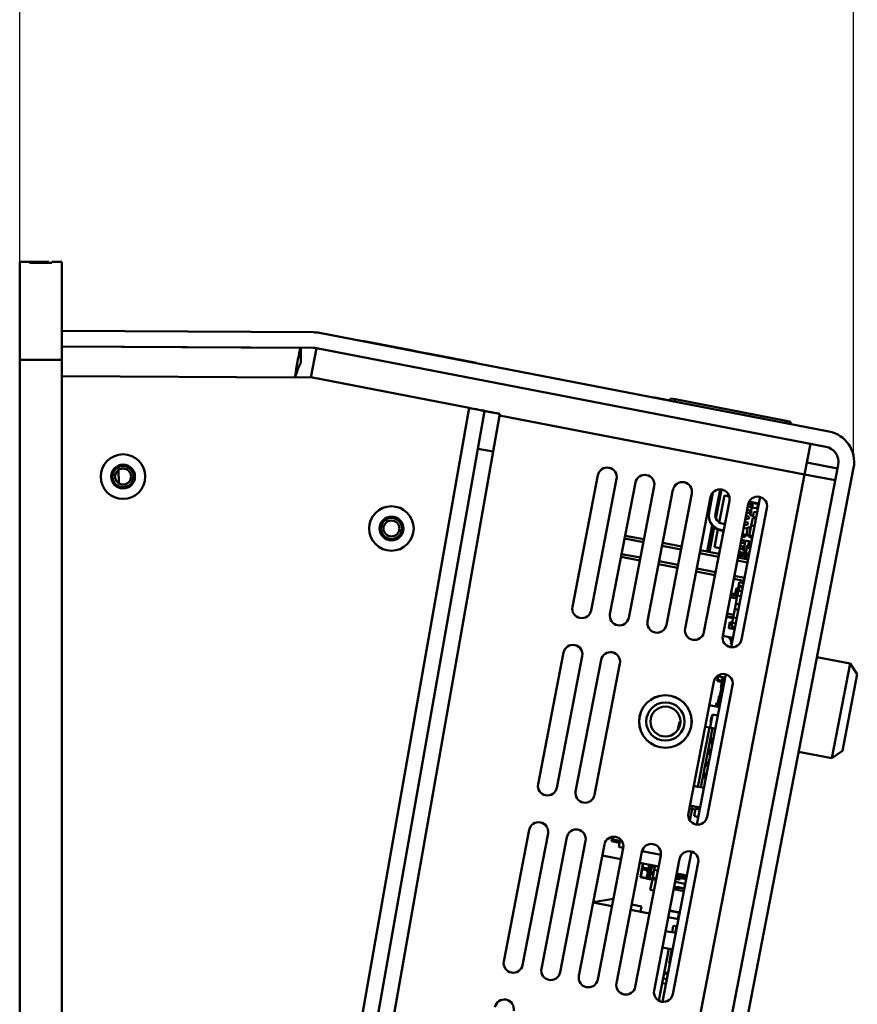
# Model space of a CAD drawing. Header units: inches. Extents: x 9.4 to 55.3, y 0.3 to 33.1.
# Tile 152 of 173: x 49.8 to 55.3, y 15.7 to 22.1. Entities that reach past the tile are written whole.
import ezdxf

# ---------------------------------------------------------------- set-up
doc = ezdxf.new("R2010")
doc.units = ezdxf.units.IN
doc.header["$MEASUREMENT"] = 0
for name, color, linetype, lineweight in [('Dimensions(ANSI)', 7, 'Continuous', 25), ('Visible Edges(ANSI)', 7, 'Continuous', 50), ('Visible Tangent Edges(ANSI)', 7, 'Continuous', 50)]:
    doc.layers.add(name, color=color, linetype=linetype, lineweight=lineweight)
doc.styles.add('Copy of DEFAULT-ANSI', font='arial.ttf')
doc.dimstyles.new('Copy of DEFAULT-ANSI-06', dxfattribs={"dimtxt": 0.5, "dimasz": 0.098425, "dimexe": 0.125, "dimexo": 0.0625, "dimgap": 0.031496, "dimtad": 0, "dimtih": 1, "dimtoh": 1, "dimrnd": 1e-08, "dimzin": 0, "dimdsep": 46, "dimtxsty": 'Copy of DEFAULT-ANSI', "dimcen": 0.09, "dimdle": 0.393701, "dimclrd": 179, "dimclre": 179, "dimclrt": 179, "dimadec": 0, "dimazin": 0, "dimtfac": 1, "dimtofl": 0, "dimtmove": 0, "dimatfit": 3, "dimfxl": 1, "dimtolj": 1, "dimtzin": 0, "dimlwd": 25, "dimlwe": 25, "dimarcsym": 0})

# ---------------------------------------------------------------- blocks, each defined once
blk = doc.blocks.new('*D6')
at = {"layer": 'Defpoints', "color": 0, "linetype": 'Continuous'}
for p in [(55.276, 23.3399), (49.8296, 19.8706), (55.276, 19.1643)]:
    blk.add_point(p, dxfattribs=at)
at = {"layer": 'Dimensions(ANSI)', "color": 179, "linetype": 'Continuous', "lineweight": 25}
for p, q in [((49.8296, 19.9331), (49.8296, 23.4649)), ((55.276, 19.2268), (55.276, 23.4649)), ((49.928, 23.3399), (50.5194, 23.3399)), ((55.1776, 23.3399), (54.5862, 23.3399))]:
    blk.add_line(p, q, dxfattribs=at)
at = {"layer": 'Dimensions(ANSI)', "color": 179, "linetype": 'Continuous'}
for points in [[(49.928, 23.3563), (49.928, 23.3235), (49.8296, 23.3399)], [(55.1776, 23.3563), (55.1776, 23.3235), (55.276, 23.3399)]]:
    blk.add_solid(points, dxfattribs=at)
at = {"layer": 'Dimensions(ANSI)', "color": 179, "linetype": 'Continuous', "lineweight": 25, "insert": (50.5509, 23.6604), "char_height": 0.5, "attachment_point": 1, "style": 'Copy of DEFAULT-ANSI'}
blk.add_mtext('\\A1;5.45 [138.34]', dxfattribs=at)

msp = doc.modelspace()

# ---------------------------------------------------------------- linework, layer by layer
at = {"layer": 'Visible Edges(ANSI)'}
for p, q in [((49.8946, 20.5106), (49.8296, 20.5106)), ((49.8296, 20.5106), (49.8296, 19.8706)), ((50.0196, 20.5106), (49.8946, 20.5106)), ((49.8946, 20.5056), (49.8946, 20.5106)), ((50.0396, 20.5056), (49.8946, 20.5056)), ((50.0196, 20.5106), (50.0196, 20.5056)), ((50.1046, 20.5106), (50.0396, 20.5106)), ((50.0396, 20.5106), (50.0396, 20.5056)), ((50.1046, 19.8706), (50.1046, 20.5106)), ((51.7501, 20.0505), (50.1046, 20.0594)), ((55.1147, 19.4031), (51.7878, 20.0468)), ((51.7496, 19.9486), (50.1046, 19.9575)), ((51.6654, 19.949), (50.1046, 19.9574)), ((50.5777, 19.9549), (50.5777, 19.9549)), ((51.7687, 19.9467), (51.7319, 19.7564)), ((51.7684, 19.9467), (55.0953, 19.303)), ((52.0747, 19.9913), (52.075, 19.9932)), ((52.0793, 19.9904), (52.0797, 19.9923)), ((52.0795, 19.9903), (52.0799, 19.9923)), ((52.0799, 19.9923), (52.0797, 19.9923)), ((52.0797, 19.9923), (52.0797, 19.9923)), ((52.0797, 19.9923), (52.0797, 19.9923)), ((52.386, 19.9331), (52.0799, 19.9923)), ((52.3856, 19.9311), (52.386, 19.9331)), ((52.4459, 19.9215), (52.386, 19.9331)), ((52.4455, 19.9195), (52.4459, 19.9215)), ((52.507, 19.9096), (52.4459, 19.9215)), ((52.5066, 19.9077), (52.507, 19.9096)), ((52.5076, 19.9095), (52.507, 19.9096)), ((52.5072, 19.9076), (52.5076, 19.9095)), ((52.8115, 19.8507), (52.5076, 19.9095)), ((49.8296, 19.8706), (50.1046, 19.8706)), ((49.8296, 19.8706), (49.8296, 4.6306)), ((50.1046, 4.6306), (50.1046, 19.8706)), ((52.8111, 19.8488), (52.8115, 19.8507)), ((50.1046, 19.7636), (51.6277, 19.7553)), ((51.6277, 19.7553), (51.7317, 19.7565)), ((51.7317, 19.7565), (52.7654, 19.5565)), ((53.9756, 19.6235), (53.976, 19.6254)), ((53.9777, 19.6231), (53.9781, 19.625)), ((54.0779, 19.6057), (53.9781, 19.625)), ((54.0804, 19.6185), (54.0775, 19.6038)), ((54.0804, 19.6185), (54.1098, 19.6128)), ((54.8363, 19.4722), (54.1098, 19.6128)), ((52.8218, 19.2893), (52.8652, 19.5355)), ((52.9656, 19.5178), (52.8652, 19.5355)), ((52.9656, 19.5178), (52.9221, 19.2716)), ((54.8363, 19.4722), (54.8658, 19.4665)), ((54.8629, 19.4518), (54.8658, 19.4665)), ((54.9953, 19.3224), (54.9566, 19.1223)), ((50.5763, 6.5545), (52.8218, 19.2893)), ((50.6767, 6.5368), (52.9221, 19.2716)), ((55.176, 19.1836), (52.4186, 4.9315)), ((55.1715, 19.1604), (54.9714, 19.1991)), ((50.4765, 19.0641), (50.4759, 19.1514)), ((52.5186, 4.9122), (55.276, 19.1643)), ((53.4396, 18.2572), (53.6058, 19.1163)), ((54.9566, 19.1223), (55.1566, 19.0836)), ((53.7285, 19.0925), (53.5623, 18.2335)), ((53.6851, 18.2097), (53.8513, 19.0688)), ((53.974, 19.045), (53.8078, 18.186)), ((53.9305, 18.1622), (54.0967, 19.0213)), ((54.2194, 18.9976), (54.0532, 18.1385)), ((54.3322, 18.8736), (54.3575, 19.0042)), ((54.4042, 19.0244), (54.3735, 18.8656)), ((54.4322, 18.9833), (54.3983, 18.8084)), ((54.4642, 18.9771), (54.4322, 18.9833)), ((54.176, 18.1147), (54.3422, 18.9738)), ((54.4649, 18.9501), (54.2987, 18.091)), ((54.4214, 18.0673), (54.5876, 18.9263)), ((54.476, 17.9932), (54.6659, 18.9746)), ((54.6088, 18.9262), (54.5885, 18.9301)), ((54.6088, 18.9262), (54.6053, 18.9085)), ((54.657, 18.9284), (54.6119, 18.9372)), ((54.6576, 18.9317), (54.6125, 18.9404)), ((54.6187, 18.9359), (54.613, 18.9065)), ((54.6455, 18.9769), (54.6656, 18.973)), ((54.6515, 18.9211), (54.6474, 18.8998)), ((54.6554, 18.9203), (54.6515, 18.9211)), ((54.3316, 18.8703), (54.3322, 18.8736)), ((54.7103, 18.9026), (54.5441, 18.0435)), ((54.5936, 18.8477), (54.5732, 18.8516)), ((54.5977, 18.8693), (54.5773, 18.8732)), ((54.6012, 18.8869), (54.5807, 18.8909)), ((54.6053, 18.9085), (54.5849, 18.9125)), ((54.6012, 18.8869), (54.5977, 18.8693)), ((54.6107, 18.9069), (54.601, 18.8567)), ((54.62, 18.853), (54.601, 18.8567)), ((54.6513, 18.8991), (54.6107, 18.9069)), ((54.6249, 18.8786), (54.6179, 18.8422)), ((54.6465, 18.8744), (54.6249, 18.8786)), ((54.353, 18.7889), (54.3199, 18.6181)), ((54.4171, 18.801), (54.4354, 18.7975)), ((54.5825, 18.7907), (54.5621, 18.7947)), ((54.586, 18.8084), (54.5656, 18.8123)), ((54.5901, 18.83), (54.5697, 18.8339)), ((54.586, 18.8084), (54.5825, 18.7907)), ((54.5936, 18.8477), (54.5901, 18.83)), ((54.6073, 18.7877), (54.5946, 18.722)), ((54.6173, 18.839), (54.6073, 18.7877)), ((54.6289, 18.7836), (54.6073, 18.7877)), ((54.635, 18.8356), (54.6173, 18.839)), ((54.6395, 18.8381), (54.6179, 18.8422)), ((54.6266, 18.7919), (54.6251, 18.7843)), ((54.6304, 18.7912), (54.6266, 18.7919)), ((54.6356, 18.8388), (54.6336, 18.8283)), ((54.6375, 18.8276), (54.6336, 18.8283)), ((53.9068, 18.698), (53.7841, 18.7217)), ((54.3894, 18.7623), (54.367, 18.6465)), ((54.4268, 18.753), (54.4085, 18.7565)), ((54.4274, 18.7562), (54.4091, 18.7598)), ((54.5943, 18.7206), (54.5495, 18.7292)), ((54.595, 18.7238), (54.5501, 18.7325)), ((54.5581, 18.7737), (54.584, 18.7687)), ((54.5699, 18.7253), (54.5674, 18.7122)), ((54.5857, 18.7778), (54.576, 18.7275)), ((54.595, 18.7238), (54.576, 18.7275)), ((54.6047, 18.7741), (54.5857, 18.7778)), ((54.5946, 18.722), (54.593, 18.7134)), ((54.6162, 18.7178), (54.5946, 18.722)), ((54.1523, 18.6505), (54.0296, 18.6742)), ((54.5598, 18.6729), (54.5393, 18.6768)), ((54.5632, 18.6906), (54.5428, 18.6945)), ((54.5674, 18.7122), (54.5469, 18.7161)), ((54.571, 18.6896), (54.5576, 18.6199)), ((54.5632, 18.6906), (54.5598, 18.6729)), ((54.6093, 18.6822), (54.571, 18.6896)), ((54.582, 18.6567), (54.5796, 18.6444)), ((54.6036, 18.6526), (54.582, 18.6567)), ((54.5932, 18.6829), (54.5879, 18.6556)), ((54.6107, 18.71), (54.593, 18.7134)), ((54.6089, 18.6799), (54.5932, 18.6829)), ((54.6124, 18.7185), (54.6086, 18.6992)), ((54.6125, 18.6984), (54.6086, 18.6992)), ((54.3977, 18.603), (54.275, 18.6268)), ((54.4047, 18.6392), (54.367, 18.6465)), ((54.5249, 18.6022), (54.5757, 18.5924)), ((54.5782, 18.6057), (54.5275, 18.6155)), ((54.5522, 18.6336), (54.5317, 18.6376)), ((54.5556, 18.6513), (54.5352, 18.6552)), ((54.5556, 18.6513), (54.5522, 18.6336)), ((54.5743, 18.6167), (54.5576, 18.6199)), ((54.5785, 18.6069), (54.5712, 18.5694)), ((54.5796, 18.6444), (54.5726, 18.6081)), ((54.5942, 18.6039), (54.5726, 18.6081)), ((54.6012, 18.6402), (54.5796, 18.6444)), ((53.8799, 18.5588), (53.7572, 18.5826)), ((54.1254, 18.5113), (54.0026, 18.5351)), ((54.5869, 18.5664), (54.5205, 18.5793)), ((54.3708, 18.4639), (54.2481, 18.4876)), ((54.56, 18.4272), (54.4935, 18.4401)), ((54.5296, 18.4175), (54.5218, 18.3771)), ((54.5571, 18.4122), (54.5296, 18.4175)), ((54.5162, 18.3268), (54.4732, 18.3351)), ((54.5035, 18.3406), (54.4753, 18.3461)), ((54.5036, 18.3409), (54.5031, 18.3384)), ((54.5179, 18.3355), (54.5031, 18.3384)), ((54.511, 18.3792), (54.5036, 18.3409)), ((54.5184, 18.3381), (54.5036, 18.3409)), ((54.5258, 18.3763), (54.511, 18.3792)), ((54.5235, 18.3645), (54.5169, 18.3301)), ((54.5282, 18.3885), (54.5235, 18.3645)), ((54.547, 18.3599), (54.5235, 18.3645)), ((54.5294, 18.3957), (54.5257, 18.3764)), ((54.5516, 18.384), (54.5282, 18.3885)), ((54.553, 18.3911), (54.5294, 18.3957)), ((54.5134, 18.3124), (54.4704, 18.3208)), ((54.5064, 18.2761), (54.4998, 18.2417)), ((54.5169, 18.3301), (54.5064, 18.2761)), ((54.5299, 18.2716), (54.5064, 18.2761)), ((54.5403, 18.3256), (54.5169, 18.3301)), ((54.4926, 18.2044), (54.4496, 18.2128)), ((54.4998, 18.2417), (54.4893, 18.1877)), ((54.5232, 18.2372), (54.4998, 18.2417)), ((54.4885, 18.1836), (54.4455, 18.192)), ((54.4893, 18.1877), (54.4463, 18.196)), ((54.4681, 18.1577), (54.4607, 18.1194)), ((54.483, 18.1549), (54.4681, 18.1577)), ((54.4827, 18.1534), (54.4778, 18.1283)), ((54.4893, 18.1877), (54.4827, 18.1534)), ((54.5061, 18.1488), (54.4827, 18.1534)), ((54.5128, 18.1832), (54.4893, 18.1877)), ((54.4607, 18.1194), (54.4605, 18.1185)), ((54.4988, 18.111), (54.4605, 18.1185)), ((54.499, 18.112), (54.4607, 18.1194)), ((54.5013, 18.1238), (54.4778, 18.1283)), ((54.4878, 18.0539), (54.4213, 18.0667)), ((54.4754, 18.012), (54.4782, 18.0268)), ((53.2155, 17.0987), (53.3817, 17.9578)), ((54.4795, 18.0112), (54.4754, 18.012)), ((53.5044, 17.934), (53.3382, 17.0749)), ((53.4609, 17.0512), (53.6271, 17.9103)), ((53.7498, 17.8865), (53.5836, 17.0275)), ((55.037, 17.9287), (55.253, 17.8869)), ((55.1333, 17.2684), (55.253, 17.8869)), ((55.3005, 17.8166), (55.253, 17.8869)), ((54.1973, 16.9087), (54.3635, 17.7678)), ((54.2519, 16.8347), (54.4418, 17.8161)), ((54.3896, 17.7938), (54.3771, 17.7963)), ((54.387, 17.7806), (54.3852, 17.7712)), ((54.4246, 17.7636), (54.3852, 17.7712)), ((54.4376, 17.7947), (54.3858, 17.8047)), ((54.3915, 17.8036), (54.387, 17.7806)), ((54.4267, 17.773), (54.387, 17.7806)), ((54.4156, 17.7654), (54.4084, 17.7279)), ((54.4281, 17.7676), (54.4252, 17.7528)), ((54.4332, 17.7717), (54.431, 17.7721)), ((55.3005, 17.8166), (55.2036, 17.3159)), ((54.4862, 17.7441), (54.32, 16.885)), ((54.4134, 17.727), (54.4032, 17.6743)), ((54.4241, 17.7249), (54.4084, 17.7279)), ((54.4252, 17.7528), (54.4233, 17.743)), ((54.4233, 17.743), (54.4275, 17.7422)), ((54.4252, 17.7528), (54.4294, 17.752)), ((54.3812, 17.6296), (54.3771, 17.608)), ((54.3891, 17.6281), (54.3812, 17.6296)), ((54.3938, 17.6523), (54.3856, 17.6101)), ((54.3982, 17.6752), (54.3938, 17.6523)), ((54.4095, 17.6493), (54.3938, 17.6523)), ((54.4139, 17.6722), (54.3982, 17.6752)), ((54.4004, 17.6022), (54.3339, 17.6151)), ((54.4006, 17.6035), (54.3771, 17.608)), ((54.4013, 17.607), (54.3856, 17.6101)), ((54.1291, 17.4542), (54.1392, 17.506)), ((54.1392, 17.506), (54.1449, 17.5049)), ((54.3555, 17.5545), (54.3387, 17.4674)), ((54.3484, 17.539), (54.341, 17.5007)), ((54.345, 17.5), (54.341, 17.5007)), ((54.3524, 17.5383), (54.3484, 17.539)), ((54.3899, 17.5478), (54.3555, 17.5545)), ((54.2596, 17.0817), (54.3344, 17.4683)), ((54.2789, 17.078), (54.3537, 17.4645)), ((54.3065, 17.4736), (54.3344, 17.4683)), ((54.3344, 17.4683), (54.3537, 17.4645)), ((54.3537, 17.4645), (54.373, 17.4608)), ((54.3505, 17.3649), (54.3579, 17.4035)), ((54.3523, 17.3746), (54.3562, 17.3738)), ((54.3561, 17.3939), (54.3599, 17.3931)), ((54.3618, 17.4028), (54.3579, 17.4035)), ((54.3355, 17.2876), (54.343, 17.3262)), ((54.345, 17.3158), (54.3411, 17.3166)), ((54.3468, 17.3255), (54.343, 17.3262)), ((54.3543, 17.3641), (54.3505, 17.3649)), ((54.9173, 17.3102), (55.1333, 17.2684)), ((55.2036, 17.3159), (55.1333, 17.2684)), ((54.3205, 17.2103), (54.328, 17.2489)), ((54.3319, 17.2482), (54.328, 17.2489)), ((54.3394, 17.2868), (54.3355, 17.2876)), ((54.3405, 17.2926), (54.3366, 17.2933)), ((54.3412, 17.2965), (54.3374, 17.2972)), ((54.3244, 17.2095), (54.3205, 17.2103)), ((54.3263, 17.2192), (54.3224, 17.2199)), ((54.33, 17.2385), (54.3262, 17.2393)), ((54.3056, 17.133), (54.3131, 17.1716)), ((54.3095, 17.1322), (54.3056, 17.133)), ((54.3075, 17.1426), (54.3113, 17.1419)), ((54.3112, 17.162), (54.3151, 17.1612)), ((54.3169, 17.1709), (54.3131, 17.1716)), ((54.2318, 17.0871), (54.2596, 17.0817)), ((54.2596, 17.0817), (54.2789, 17.078)), ((54.2789, 17.078), (54.2982, 17.0742)), ((54.2203, 16.9347), (54.2029, 16.938)), ((54.2209, 16.9376), (54.2064, 16.8626)), ((54.2733, 16.9455), (54.2069, 16.9583)), ((54.2242, 16.955), (54.2209, 16.9378)), ((54.2209, 16.9378), (54.2425, 16.9336)), ((54.2425, 16.9334), (54.2209, 16.9376)), ((54.2432, 16.9374), (54.2339, 16.8893)), ((54.2707, 16.9321), (54.2432, 16.9374)), ((54.2563, 16.9363), (54.256, 16.935)), ((54.2586, 16.9483), (54.2573, 16.9416)), ((54.2614, 16.884), (54.2339, 16.8893)), ((52.9913, 15.9402), (53.1575, 16.7992)), ((53.2803, 16.7755), (53.114, 15.9164)), ((53.2368, 15.8927), (53.403, 16.7518)), ((53.5257, 16.728), (53.3595, 15.8689)), ((53.696, 16.7256), (53.7016, 16.7544)), ((53.7068, 16.7548), (53.7032, 16.7364)), ((53.7032, 16.7364), (53.7494, 16.7275)), ((53.7419, 16.6891), (53.7516, 16.7389)), ((53.4822, 15.8452), (53.6484, 16.7043)), ((53.7711, 16.6805), (53.6049, 15.8215)), ((53.7471, 16.7157), (53.696, 16.7256)), ((53.7716, 16.6833), (53.7419, 16.6891)), ((53.6343, 16.6314), (53.7571, 16.6077)), ((53.6343, 16.6313), (53.757, 16.6076)), ((53.7277, 15.7977), (53.8939, 16.6568)), ((54.0166, 16.633), (53.8504, 15.774)), ((54.0171, 16.6358), (53.8945, 16.6595)), ((53.9731, 15.7502), (54.1393, 16.6093)), ((54.0277, 15.6762), (54.2176, 16.6576)), ((53.8798, 16.584), (54.0025, 16.5602)), ((53.8798, 16.5839), (53.9004, 16.5799)), ((53.8937, 16.545), (53.8835, 16.4925)), ((53.886, 16.4921), (53.8957, 16.5421)), ((53.895, 16.5519), (53.8937, 16.545)), ((53.8937, 16.545), (53.8961, 16.5446)), ((53.8957, 16.5421), (53.8937, 16.545)), ((53.9004, 16.58), (53.895, 16.5519)), ((53.895, 16.5519), (53.8979, 16.5539)), ((53.895, 16.5519), (53.8975, 16.5514)), ((53.8957, 16.5421), (53.8961, 16.5446)), ((53.8957, 16.5421), (53.9227, 16.5369)), ((53.8961, 16.5446), (53.8975, 16.5514)), ((53.9231, 16.5393), (53.8961, 16.5446)), ((53.8975, 16.5514), (53.8979, 16.5539)), ((53.8975, 16.5514), (53.9362, 16.5439)), ((53.8979, 16.5539), (53.9029, 16.5795)), ((53.9367, 16.5464), (53.8979, 16.5539)), ((53.974, 16.5392), (53.964, 16.4872)), ((53.9846, 16.5589), (53.9735, 16.5564)), ((53.974, 16.5392), (53.9775, 16.5573)), ((53.9976, 16.5346), (53.974, 16.5392)), ((54.262, 16.5855), (54.0958, 15.7265)), ((53.8835, 16.4925), (53.886, 16.4921)), ((53.8835, 16.4925), (53.8855, 16.4896)), ((53.8855, 16.4896), (53.886, 16.4921)), ((53.8855, 16.4896), (53.9243, 16.4821)), ((53.9247, 16.4846), (53.886, 16.4921)), ((53.9316, 16.4807), (53.9243, 16.4821)), ((53.9247, 16.4846), (53.9346, 16.4827)), ((53.9316, 16.4807), (53.9439, 16.4783)), ((53.9444, 16.4808), (53.9346, 16.4827)), ((53.9386, 16.514), (53.968, 16.5083)), ((53.9685, 16.5107), (53.9391, 16.5164)), ((53.9439, 16.4783), (53.9616, 16.4749)), ((53.9621, 16.4773), (53.9444, 16.4808)), ((53.9485, 16.4072), (53.964, 16.4872)), ((53.9521, 16.5208), (53.9698, 16.5174)), ((53.9703, 16.5199), (53.9526, 16.5233)), ((53.9875, 16.4826), (53.964, 16.4872)), ((53.964, 16.4872), (53.9719, 16.4754)), ((53.9719, 16.4754), (53.9856, 16.4728)), ((54.1143, 16.48), (54.1351, 16.4759)), ((54.1356, 16.4784), (54.1148, 16.4824)), ((54.1161, 16.4891), (54.1251, 16.4874)), ((54.1256, 16.4898), (54.1165, 16.4916)), ((54.1258, 16.491), (54.1168, 16.4927)), ((54.1874, 16.5015), (54.1209, 16.5143)), ((54.1304, 16.4901), (54.1258, 16.491)), ((54.147, 16.4843), (54.1828, 16.4774)), ((54.1832, 16.4799), (54.148, 16.4867)), ((54.1485, 16.5029), (54.1863, 16.4956)), ((54.1867, 16.498), (54.1489, 16.5053)), ((54.1584, 16.4913), (54.1845, 16.4862)), ((54.1849, 16.4887), (54.1589, 16.4937)), ((53.972, 16.4027), (53.9485, 16.4072)), ((54.1677, 16.3994), (54.1012, 16.4123)), ((54.1042, 16.4275), (54.1132, 16.4258)), ((54.1136, 16.4282), (54.1046, 16.43)), ((54.1748, 16.4473), (54.1104, 16.4597)), ((54.1132, 16.4258), (54.123, 16.4239)), ((54.1259, 16.4258), (54.1136, 16.4282)), ((54.1328, 16.422), (54.123, 16.4239)), ((54.1259, 16.4258), (54.1333, 16.4244)), ((54.1328, 16.422), (54.1706, 16.4147)), ((54.1711, 16.4171), (54.1333, 16.4244)), ((54.1755, 16.4511), (54.169, 16.4175)), ((54.1776, 16.4507), (54.1755, 16.4511)), ((53.5755, 16.3275), (53.7071, 16.3496)), ((53.5755, 16.3274), (53.7071, 16.3495)), ((53.575, 16.3247), (53.6977, 16.301)), ((53.8204, 16.2772), (53.9432, 16.2535)), ((53.8271, 16.3117), (53.8906, 16.2994)), ((53.8271, 16.3116), (53.8906, 16.2993)), ((53.8906, 16.2993), (53.884, 16.2649)), ((53.8906, 16.2994), (53.8906, 16.2993)), ((53.884, 16.265), (53.9432, 16.2536)), ((54.0659, 16.2298), (54.1324, 16.217)), ((54.0659, 16.2297), (54.1324, 16.2169)), ((54.1404, 16.2586), (54.074, 16.2714)), ((54.1408, 16.2603), (54.0743, 16.2731)), ((54.1344, 16.2485), (54.1285, 16.2177)), ((54.1327, 16.2269), (54.1309, 16.2173)), ((54.1342, 16.2266), (54.1327, 16.2269)), ((54.1383, 16.2478), (54.1344, 16.2485)), ((54.0983, 16.1725), (54.0902, 16.1307)), ((54.1229, 16.1678), (54.0983, 16.1725)), ((54.119, 16.1685), (54.1109, 16.1267)), ((54.1214, 16.1681), (54.1141, 16.1307)), ((54.1148, 16.1259), (54.0483, 16.1388)), ((54.1156, 16.1304), (54.1141, 16.1307)), ((54.0693, 16.0225), (54.0038, 15.6839)), ((54.0938, 16.0177), (54.0274, 16.0306)), ((54.0899, 16.0185), (54.0721, 15.9263)), ((54.076, 15.9255), (54.0721, 15.9263)), ((54.0318, 15.8289), (54.0564, 15.8242)), ((54.0624, 15.8555), (54.0379, 15.8603)), ((54.0624, 15.8554), (54.0379, 15.8602)), ((54.0396, 15.8692), (54.0642, 15.8644)), ((54.0503, 15.7929), (54.0258, 15.7977))]:
    msp.add_line(p, q, dxfattribs=at)
for centre, radius in [((50.5046, 19.1079), 0.1455), ((50.5046, 19.1079), 0.078), ((52.2577, 18.7687), 0.1455), ((52.2577, 18.7687), 0.078), ((54.047, 17.5075), 0.172), ((54.047, 17.5075), 0.1715), ((54.047, 17.5075), 0.125), ((54.047, 17.5075), 0.0979)]:
    msp.add_circle(centre, radius, dxfattribs=at)
for centre, radius, start, end in [((51.749, 19.8467), 0.2038, 79.05, 89.69), ((51.749, 19.8467), 0.1019, 79.05, 89.69), ((55.076, 19.203), 0.2038, 349.05, 79.05), ((55.076, 19.203), 0.1019, 349.05, 79.05), ((50.5046, 19.1079), 0.069, 349.05, 169.05), ((50.5046, 19.1079), 0.069, 169.05, 349.05), ((50.5046, 19.1079), 0.0521, 169.05, 349.05), ((50.5046, 19.1079), 0.0521, 349.05, 169.05), ((53.6672, 19.1044), 0.0625, 349.05, 169.05), ((53.9126, 19.0569), 0.0625, 349.05, 169.05), ((54.1581, 19.0094), 0.0625, 349.05, 169.05), ((54.4035, 18.9619), 0.0625, 349.05, 169.05), ((54.649, 18.9145), 0.0625, 349.05, 169.05), ((54.6303, 19.0325), 0.0971, 247.55279, 259.05), ((54.631, 19.0358), 0.0971, 248.14742, 259.05), ((54.427, 18.8519), 0.0971, 169.05, 259.05), ((54.4276, 18.8551), 0.0971, 169.05, 259.05), ((54.4276, 18.8551), 0.0551, 169.05, 259.05), ((52.2577, 18.7687), 0.069, 349.05, 169.05), ((52.2577, 18.7687), 0.0521, 349.05, 169.05), ((52.2577, 18.7687), 0.069, 169.05, 349.05), ((52.2577, 18.7687), 0.0521, 169.05, 349.05), ((53.501, 18.2453), 0.0625, 169.05, 349.05), ((53.7464, 18.1978), 0.0625, 169.05, 349.05), ((53.9919, 18.1504), 0.0625, 169.05, 349.05), ((54.4527, 18.1416), 0.0509, 46.67694, 59.95881), ((54.4527, 18.1416), 0.0548, 49.24091, 50.37673), ((54.2373, 18.1029), 0.0625, 169.05, 349.05), ((54.4828, 18.0554), 0.0625, 169.05, 349.05), ((54.4284, 18.0164), 0.0509, 11.80799, 59.95881), ((54.4284, 18.0164), 0.0548, 10.09833, 50.37673), ((53.443, 17.9459), 0.0625, 349.05, 169.05), ((53.6885, 17.8984), 0.0625, 349.05, 169.05), ((54.4248, 17.7559), 0.0625, 349.05, 169.05), ((54.3783, 17.7572), 0.0509, 11.80799, 59.95881), ((54.3783, 17.7572), 0.0548, 10.09833, 50.37673), ((54.3764, 17.7474), 0.0509, 11.80799, 31.9576), ((54.3764, 17.7474), 0.0548, 20.16262, 28.25486), ((54.3018, 17.1666), 0.014, 349.05, 19.52074), ((53.2768, 17.0868), 0.0625, 169.05, 349.05), ((53.5223, 17.0393), 0.0625, 169.05, 349.05), ((54.214, 16.908), 0.0509, 31.66614, 59.95881), ((54.214, 16.908), 0.0548, 27.99894, 50.37673), ((54.2586, 16.8969), 0.0625, 169.05, 349.05), ((53.2189, 16.7874), 0.0625, 349.05, 169.05), ((53.4643, 16.7399), 0.0625, 349.05, 169.05), ((53.7098, 16.6924), 0.0625, 349.05, 169.05), ((53.9552, 16.6449), 0.0625, 349.05, 169.05), ((54.2007, 16.5974), 0.0625, 349.05, 169.05), ((53.9208, 16.5271), 0.01, 350.49383, 79.05), ((53.9208, 16.5271), 0.0125, 350.49383, 79.05), ((53.9348, 16.5366), 0.0075, 349.95233, 79.05), ((53.9348, 16.5366), 0.01, 349.95233, 79.05), ((53.9545, 16.5331), 0.0125, 169.95233, 259.05), ((53.9545, 16.5331), 0.01, 169.95233, 259.05), ((53.9549, 16.5491), 0.02, 21.55619, 79.05), ((53.9556, 16.5524), 0.0298, 12.68652, 22.98024), ((53.9405, 16.5238), 0.01, 170.49383, 259.05), ((53.9405, 16.5238), 0.0075, 170.49383, 259.05), ((54.1275, 16.4996), 0.0125, 259.05, 348.14767), ((54.1275, 16.4996), 0.01, 259.05, 348.14767), ((54.137, 16.4858), 0.01, 259.05, 347.60617), ((54.137, 16.4858), 0.0075, 259.05, 347.60617), ((54.147, 16.4955), 0.01, 79.05, 168.14767), ((54.147, 16.4955), 0.0075, 79.05, 168.14767), ((54.1565, 16.4815), 0.0125, 79.05, 167.60617), ((54.1565, 16.4815), 0.01, 79.05, 167.60617), ((53.0527, 15.9283), 0.0625, 169.05, 349.05), ((53.2981, 15.8808), 0.0625, 169.05, 349.05), ((53.5436, 15.8333), 0.0625, 169.05, 349.05), ((53.789, 15.7858), 0.0625, 169.05, 349.05), ((54.0345, 15.7383), 0.0625, 169.05, 349.05), ((52.9947, 15.6289), 0.0625, 349.05, 169.05)]:
    msp.add_arc(centre, radius, start, end, dxfattribs=at)
for points, knots in [([(51.6654, 19.949), (51.663, 19.949), (51.6569, 19.9266), (51.6426, 19.8535), (51.6345, 19.805), (51.6274, 19.7553)], [-1, -1, -1, -1, -0.5, -0.5, -0.0311238, -0.0311238, -0.0311238, -0.0311238]), ([(52.0797, 19.9923), (52.0789, 19.9925), (52.0761, 19.993), (52.0751, 19.9932), (52.075, 19.9932), (52.075, 19.9932)], [-0.91425612, -0.91425612, -0.91425612, -0.91425612, -0.90331949, -0.86842093, -0.86782505, -0.86782505, -0.86782505, -0.86782505]), ([(51.6288, 19.7553), (51.6354, 19.7784), (51.6427, 19.8006), (51.6564, 19.8359), (51.6624, 19.8471), (51.6648, 19.8471)], [0.0624456, 0.0624456, 0.0624456, 0.0624456, 0.5, 0.5, 1, 1, 1, 1]), ([(52.9656, 19.5178), (52.9657, 19.5184), (52.9351, 19.5245), (52.8855, 19.5339), (52.8511, 19.5404), (52.8083, 19.5485), (52.7654, 19.5565)], [0, 0, 0, 0, 0.928307, 0.928307, 0.928307, 1.570796, 1.570796, 1.570796, 1.570796]), ([(52.7654, 19.5565), (52.8022, 19.5492), (52.8382, 19.5421), (52.8546, 19.5383), (52.8616, 19.5368), (52.8653, 19.5358), (52.8652, 19.5355)], [0, 0, 0, 0, 1.103949, 1.103949, 1.103949, 1.570796, 1.570796, 1.570796, 1.570796])]:
    msp.add_open_spline(points, degree=3, knots=knots, dxfattribs=at)
for points, degree in [([(51.6648, 19.8471), (51.665, 19.881), (51.6652, 19.915), (51.6654, 19.949)], 3), ([(53.9781, 19.625), (53.976, 19.6254), (53.976, 19.6254)], 2)]:
    msp.add_open_spline(points, degree=degree, dxfattribs=at)
at = {"layer": 'Visible Tangent Edges(ANSI)'}
for p, q in [((52.0793, 19.9903), (52.0797, 19.9923)), ((52.0793, 19.9903), (52.0797, 19.9923)), ((54.107, 19.5981), (54.1098, 19.6128)), ((50.4348, 6.339), (52.7654, 19.5565)), ((54.9566, 19.1223), (52.9638, 19.5079)), ((54.8363, 19.4722), (54.8335, 19.4575)), ((52.8218, 19.2893), (52.9221, 19.2716)), ((50.4535, 19.1178), (50.4369, 19.121)), ((52.232, 5.0403), (54.9566, 19.1223)), ((50.5724, 19.0948), (50.5558, 19.098)), ((54.4135, 19.0236), (54.3768, 18.8338)), ((52.2065, 18.7786), (52.1899, 18.7818)), ((52.3254, 18.7556), (52.3088, 18.7588)), ((54.3657, 18.7765), (54.3345, 18.6153)), ((53.9031, 18.6787), (53.7804, 18.7024)), ((53.8837, 18.5782), (53.7609, 18.6019)), ((54.1485, 18.6312), (54.0258, 18.6549)), ((54.394, 18.5837), (54.2713, 18.6074)), ((54.5231, 18.5931), (54.5739, 18.5832)), ((54.1291, 18.5307), (54.0064, 18.5544)), ((54.5832, 18.5471), (54.5167, 18.5599)), ((54.3746, 18.4832), (54.2518, 18.5069)), ((54.5637, 18.4466), (54.4973, 18.4594)), ((54.3156, 17.1639), (54.3117, 17.1647)), ((53.9227, 16.5369), (53.9231, 16.5393)), ((53.9362, 16.5439), (53.9367, 16.5464)), ((53.9417, 16.572), (53.9367, 16.5464)), ((53.9422, 16.5353), (53.9447, 16.5348)), ((53.9515, 16.5701), (53.9447, 16.5348)), ((53.9526, 16.5233), (53.9613, 16.568)), ((53.9243, 16.4821), (53.9247, 16.4846)), ((53.9315, 16.5194), (53.9247, 16.4846)), ((53.9306, 16.5254), (53.9331, 16.525)), ((53.9316, 16.4807), (53.9346, 16.4827)), ((53.9405, 16.5136), (53.9346, 16.4827)), ((53.9386, 16.514), (53.9391, 16.5164)), ((53.9439, 16.4783), (53.9444, 16.4808)), ((53.9444, 16.4808), (53.9504, 16.5117)), ((53.9521, 16.5208), (53.9526, 16.5233)), ((54.1256, 16.4898), (54.1251, 16.4874)), ((54.1258, 16.491), (54.1256, 16.4898)), ((54.13, 16.5126), (54.1258, 16.491)), ((54.1356, 16.4784), (54.1351, 16.4759)), ((54.1372, 16.4976), (54.1398, 16.5107)), ((54.1372, 16.4976), (54.1397, 16.4971)), ((54.1443, 16.4841), (54.1468, 16.4836)), ((54.1489, 16.5053), (54.1485, 16.5029)), ((54.1489, 16.5053), (54.1496, 16.5088)), ((54.1589, 16.4937), (54.1584, 16.4913)), ((54.1132, 16.4258), (54.1102, 16.4105)), ((54.1136, 16.4282), (54.1132, 16.4258)), ((54.12, 16.4086), (54.123, 16.4239)), ((54.1259, 16.4258), (54.123, 16.4239)), ((54.1299, 16.4067), (54.1328, 16.422)), ((54.1333, 16.4244), (54.1328, 16.422))]:
    msp.add_line(p, q, dxfattribs=at)

# ---------------------------------------------------------------- dimensions: what is measured, and where the dimension line sits
at = {"layer": 'Dimensions(ANSI)', "color": 179, "linetype": 'Continuous', "lineweight": 25}
dim = msp.add_linear_dim(base=(55.276, 23.3399), p1=(49.8296, 19.8706), p2=(55.276, 19.1643), angle=180, dimstyle='Copy of DEFAULT-ANSI-06', override={"dimtih": 0, "dimtoh": 0, "dimdec": 2, "dimtp": 0, "dimtm": 0, "dimtdec": 2, "dimatfit": 1}, dxfattribs=at)
dim.commit()
dim.dimension.update_dxf_attribs({"geometry": '*D6', "text_midpoint": (52.5528, 23.3399), "dimtype": 160})

doc.saveas('drawing.dxf')
